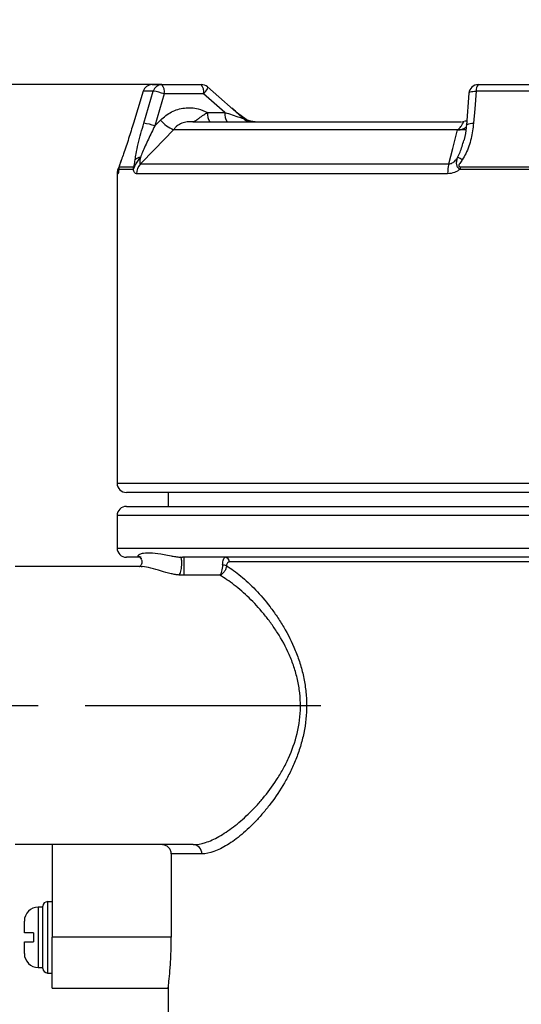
# Model space of a CAD drawing. Header units: millimetres. Extents: x 0 to 420, y 0 to 297.
# Tile 4 of 17: x 72 to 99, y 197 to 250. Entities that reach past the tile are written whole.
import ezdxf

# ---------------------------------------------------------------- set-up
doc = ezdxf.new("R2010")
doc.units = ezdxf.units.MM
doc.linetypes.add('CENTERX2', pattern=[20.32, 12.7, -2.54, 2.54, -2.54])
doc.layers.add('ОСЕВЫЕ', color=7, linetype='Continuous')
doc.styles.add('SLDTEXTSTYLE4', font='TXT', dxfattribs={"width": 0.75})
doc.dimstyles.new('SLDDIMSTYLE0', dxfattribs={"dimtxt": 3.5, "dimasz": 3.556, "dimexe": 0, "dimexo": 0.0625, "dimgap": 0.875, "dimtad": 1, "dimdec": 0, "dimlfac": 2, "dimrnd": 1e-09, "dimzin": 12, "dimdsep": 46, "dimtxsty": 'SLDTEXTSTYLE4', "dimsah": 1, "dimcen": 0.09, "dimadec": 0, "dimazin": 3, "dimtfac": 1, "dimtdec": 0, "dimtofl": 0, "dimtmove": 0, "dimatfit": 3, "dimfxl": 0, "dimfrac": 2, "dimtolj": 1, "dimtzin": 12, "dimarcsym": 0})

# ---------------------------------------------------------------- blocks, each defined once
blk = doc.blocks.new('_D')
at = {"layer": 'ОСЕВЫЕ'}
for p, q in [((57.406, 216.225), (57.406, 253.914)), ((127.406, 241.664), (127.406, 253.914)), ((57.406, 252.914), (127.406, 252.914))]:
    blk.add_line(p, q, dxfattribs=at)
for points in [[(57.406, 252.914), (60.962, 252.533), (60.962, 253.295)], [(127.406, 252.914), (123.85, 253.295), (123.85, 252.533)]]:
    blk.add_solid(points, dxfattribs=at)
at = {"layer": 'ОСЕВЫЕ', "insert": (86.869, 257.426), "char_height": 3.5, "attachment_point": 1, "style": 'SLDTEXTSTYLE4'}
blk.add_mtext('140', dxfattribs=at)
blk = doc.blocks.new('_D_1')
at = {"layer": 'ОСЕВЫЕ'}
for p, q in [((79.819, 246.475), (34.406, 246.475)), ((35.406, 246.475), (35.406, 172.475)), ((80.156, 172.475), (34.406, 172.475))]:
    blk.add_line(p, q, dxfattribs=at)
for points in [[(35.406, 246.475), (35.025, 242.919), (35.787, 242.919)], [(35.406, 172.475), (35.787, 176.031), (35.025, 176.031)]]:
    blk.add_solid(points, dxfattribs=at)
at = {"layer": 'ОСЕВЫЕ', "insert": (30.894, 207.655), "char_height": 3.5, "attachment_point": 1, "rotation": 90, "style": 'SLDTEXTSTYLE4'}
blk.add_mtext('148', dxfattribs=at)

msp = doc.modelspace()

# ---------------------------------------------------------------- linework, layer by layer
at = {"color": 7, "linetype": 'Continuous', "lineweight": 25}
for p, q in [((79.289, 246.475), (79.819, 246.475)), ((79.819, 246.475), (81.943, 246.475)), ((96.872, 246.475), (99.882, 246.475)), ((78.81, 246.121), (78.284, 244.391)), ((79.355, 246.121), (78.813, 246.121)), ((78.845, 244.392), (79.355, 246.121)), ((79.949, 245.975), (79.438, 244.246)), ((82.072, 245.975), (79.949, 245.975)), ((83.219, 244.975), (82.072, 245.975)), ((84.282, 244.6), (82.271, 246.352)), ((96.373, 246.014), (96.237, 244.285)), ((99.83, 246.121), (96.758, 246.121)), ((82.282, 244.975), (83.219, 244.975)), ((78.284, 244.391), (78.287, 244.392)), ((79.438, 244.246), (79.748, 244.566)), ((81.48, 244.475), (95.962, 244.475)), ((95.764, 244.036), (80.45, 244.036)), ((96.2, 244.036), (95.764, 244.036)), ((78.271, 241.9), (77.497, 241.9)), ((77.519, 242.046), (78.292, 242.046)), ((78.671, 242.195), (95.286, 242.195)), ((100.276, 241.9), (95.889, 241.9)), ((95.894, 242.046), (100.278, 242.046)), ((77.406, 241.664), (77.406, 224.975)), ((95.223, 241.664), (78.46, 241.664)), ((126.216, 224.475), (77.906, 224.475)), ((80.156, 224.475), (80.156, 223.725)), ((77.906, 223.725), (126.906, 223.725)), ((77.406, 223.225), (77.406, 221.475)), ((78.619, 220.975), (77.906, 220.975)), ((101.174, 220.975), (80.926, 220.975)), ((78.702, 220.475), (71.906, 220.475)), ((78.696, 220.934), (78.702, 220.893)), ((101.189, 220.725), (83.452, 220.725)), ((82.946, 220.006), (80.995, 220.006)), ((81.512, 205.475), (71.906, 205.475)), ((73.906, 205.475), (73.906, 200.475)), ((81.971, 204.975), (80.327, 204.975)), ((80.327, 204.975), (80.327, 200.475)), ((73.656, 202.4), (73.656, 198.55)), ((73.656, 202.4), (73.906, 202.4)), ((73.406, 202.1), (73.156, 202.1)), ((73.406, 198.8), (73.406, 202.15)), ((72.406, 200.725), (72.406, 201.35)), ((72.906, 200.725), (72.906, 200.225)), ((80.327, 200.475), (73.906, 200.475)), ((73.906, 197.725), (73.906, 200.475)), ((72.406, 199.6), (72.406, 200.225)), ((73.156, 198.85), (73.406, 198.85)), ((73.656, 198.55), (73.906, 198.55)), ((73.906, 197.725), (80.16, 197.725)), ((80.156, 197.76), (80.156, 193.212))]:
    msp.add_line(p, q, dxfattribs=at)
at = {"color": 8, "linetype": 'Continuous', "lineweight": 25}
for p, q in [((78.81, 246.121), (78.813, 246.121)), ((84.29, 244.593), (84.366, 244.593)), ((77.448, 241.664), (77.406, 241.664)), ((77.406, 224.975), (126.663, 224.975)), ((127.406, 223.225), (77.406, 223.225)), ((77.406, 221.475), (102.406, 221.475)), ((73.156, 202.1), (73.156, 200.475)), ((73.156, 200.475), (73.156, 198.85))]:
    msp.add_line(p, q, dxfattribs=at)
at = {"color": 7, "linetype": 'Continuous', "lineweight": 25, "flags": 128}
for points in [[(78.813, 246.121), (78.522, 245.165), (78.287, 244.392)], [(96.758, 246.121), (96.682, 245.165), (96.621, 244.392)], [(80.45, 244.036), (79.425, 242.975), (78.671, 242.195)], [(95.286, 242.195), (95.504, 243.035), (95.764, 244.036)]]:
    msp.add_lwpolyline(points, dxfattribs=at)
at = {"color": 8, "linetype": 'Continuous', "lineweight": 25, "flags": 128}
for points in [[(82.271, 246.352), (82.274, 246.349), (82.279, 246.327), (82.272, 246.291), (82.253, 246.243), (82.222, 246.186), (82.18, 246.12), (82.13, 246.049), (82.072, 245.975)], [(96.373, 246.015), (96.379, 246.032), (96.403, 246.057), (96.445, 246.079), (96.505, 246.098), (96.579, 246.111), (96.664, 246.119), (96.758, 246.121)], [(96.237, 244.285), (96.242, 244.302), (96.266, 244.328), (96.309, 244.35), (96.368, 244.368), (96.442, 244.382), (96.527, 244.39), (96.621, 244.392)]]:
    msp.add_lwpolyline(points, dxfattribs=at)
at = {"color": 7, "linetype": 'Continuous', "lineweight": 25}
for centre, radius, start, end in [((79.289, 245.975), 0.5, 90, 163.0664), ((79.29, 245.978), 0.497, 90.1059, 163.2284), ((79.824, 245.987), 0.488, 90.5313, 164.082), ((79.369, 246.092), 0.592, 348.6309, 40.3907), ((81.943, 245.975), 0.5, 48.9257, 90), ((81.492, 246.092), 0.592, 348.6309, 40.3907), ((96.872, 245.975), 0.5, 90, 175.4772), ((97.179, 246.181), 0.425, 136.2651, 188.0821), ((78.881, 242.916), 3.24, 70.7618, 81.5933), ((82.862, 244.858), 0.592, 168.6309, 220.3907), ((83.799, 244.858), 0.592, 168.6309, 220.3907), ((78.37, 241.185), 3.242, 70.7645, 81.5882), ((81.232, 245.801), 1.931, 219.7554, 246.0841), ((84.612, 244.975), 0.5, 228.6097, 269.9831), ((78.676, 242.135), 0.413, 92.3761, 136.1929), ((95.265, 241.233), 1.405, 57.7427, 69.3695), ((78.156, 241.664), 0.75, 150.9333, 180), ((77.999, 241.9), 0.502, 163.069, 180.0011), ((78.787, 241.9), 0.517, 163.579, 180.0096), ((79.227, 241.667), 0.767, 136.519, 180.1999), ((97.233, 241.694), 2.01, 165.5782, 180.8476), ((97.737, 241.902), 1.848, 175.5031, 180.0367), ((77.906, 224.975), 0.5, 180, 270), ((77.906, 223.225), 0.5, 90, 180), ((77.906, 221.475), 0.5, 180, 270), ((83.219, 220.742), 0.234, 355.7937, 85.0607), ((83.02, 219.652), 0.912, 71.8305, 85.6192), ((81.491, 204.995), 0.481, 357.6686, 87.4614), ((73.656, 202.15), 0.25, 90, 180), ((73.156, 201.35), 0.75, 90, 180), ((73.156, 199.6), 0.75, 180, 270), ((73.656, 198.8), 0.25, 180, 270)]:
    msp.add_arc(centre, radius, start, end, dxfattribs=at)
at = {"color": 8, "linetype": 'Continuous', "lineweight": 25}
for centre, radius, start, end in [((95.788, 244.707), 0.672, 267.9282, 311.5802), ((78.199, 241.664), 0.751, 159.9255, 180.0009)]:
    msp.add_arc(centre, radius, start, end, dxfattribs=at)
at = {"color": 7, "linetype": 'Continuous', "lineweight": 25}
for points, knots in [([(79.748, 244.566), (79.938, 244.728), (80.318, 245.051), (81.042, 245.25), (81.723, 245.221), (82.115, 245.048), (82.282, 244.975)], [0, 0, 0, 0, 0.267398, 0.534792, 0.802277, 1, 1, 1, 1]), ([(81.48, 244.475), (81.48, 244.475), (81.502, 244.475), (81.544, 244.483), (81.631, 244.525), (81.727, 244.594), (81.88, 244.708), (82.044, 244.829), (82.213, 244.933), (82.282, 244.975)], [0, 0, 0, 0, 0.0040451, 0.1296683, 0.2534572, 0.487985, 0.5686389, 0.8248968, 1, 1, 1, 1]), ([(84.366, 244.593), (84.235, 244.687), (83.979, 244.872), (83.724, 245.089), (83.598, 245.196)], [0, 0, 0, 0, 0.507895, 1, 1, 1, 1]), ([(78.287, 244.392), (78.202, 244.117), (78.028, 243.557), (77.806, 242.888), (77.679, 242.528), (77.641, 242.421)], [0, 0, 0, 0, 0.405379, 0.823899, 1, 1, 1, 1]), ([(78.378, 242.421), (78.395, 242.528), (78.465, 242.971), (78.632, 243.651), (78.792, 244.21), (78.845, 244.392)], [0, 0, 0, 0, 0.1762046, 0.7314714, 1, 1, 1, 1]), ([(81.358, 244.475), (81.301, 244.473), (81.146, 244.468), (80.89, 244.404), (80.672, 244.283), (80.546, 244.17), (80.51, 244.122), (80.5, 244.109)], [0, 0, 0, 0, 0.171276, 0.463474, 0.769782, 0.935052, 1, 1, 1, 1]), ([(81.48, 244.475), (81.478, 244.475), (81.437, 244.475), (81.397, 244.475), (81.358, 244.475)], [0, 0, 0, 0, 0.04225, 1, 1, 1, 1]), ([(84.849, 244.475), (84.848, 244.475), (84.768, 244.475), (84.603, 244.487), (84.447, 244.556), (84.366, 244.593)], [0, 0, 0, 0, 0.006163, 0.480787, 1, 1, 1, 1]), ([(95.851, 244.109), (95.882, 244.143), (95.966, 244.235), (96.038, 244.368), (96.087, 244.449), (96.097, 244.473), (96.074, 244.475), (96.067, 244.475)], [0, 0, 0, 0, 0.158075, 0.435652, 0.730766, 0.918188, 1, 1, 1, 1]), ([(96.621, 244.392), (96.586, 244.117), (96.515, 243.557), (96.294, 242.888), (96.079, 242.528), (96.015, 242.421)], [0, 0, 0, 0, 0.405379, 0.823899, 1, 1, 1, 1]), ([(96.067, 244.475), (96.053, 244.475), (96.038, 244.475), (96.023, 244.475), (96.022, 244.475)], [0, 0, 0, 0, 0.95775, 1, 1, 1, 1]), ([(96.256, 244.53), (96.24, 244.52), (96.202, 244.496), (96.144, 244.495), (96.11, 244.494)], [0, 0, 0, 0, 0.40016, 1, 1, 1, 1]), ([(79.438, 244.246), (79.322, 244.009), (79.088, 243.532), (78.827, 242.961), (78.696, 242.64), (78.659, 242.548)], [0, 0, 0, 0, 0.412685, 0.830827, 1, 1, 1, 1]), ([(80.5, 244.109), (80.484, 244.086), (80.467, 244.061), (80.45, 244.037), (80.45, 244.036)], [0, 0, 0, 0, 0.95595, 1, 1, 1, 1]), ([(95.764, 244.036), (95.765, 244.037), (95.794, 244.061), (95.823, 244.086), (95.851, 244.109)], [0, 0, 0, 0, 0.04405, 1, 1, 1, 1]), ([(96.234, 244.285), (96.231, 244.242), (96.214, 243.987), (96.178, 243.708), (96.104, 243.482), (96.097, 243.462)], [0, 0, 0, 0, 0.157534, 0.923919, 1, 1, 1, 1]), ([(77.631, 242.401), (77.618, 242.364), (77.591, 242.287), (77.557, 242.191), (77.518, 242.079), (77.507, 242.012), (77.499, 241.968)], [0, 0, 0, 0, 0.273175, 0.5659, 0.718274, 1, 1, 1, 1]), ([(77.641, 242.421), (77.618, 242.357), (77.584, 242.261), (77.546, 242.154), (77.529, 242.101), (77.523, 242.08), (77.519, 242.066), (77.517, 242.056), (77.517, 242.048), (77.518, 242.047), (77.519, 242.046)], [0, 0, 0, 0, 0.476558, 0.718001, 0.781321, 0.817749, 0.850365, 0.883007, 0.923783, 1, 1, 1, 1]), ([(78.659, 242.548), (78.609, 242.485), (78.53, 242.385), (78.451, 242.257), (78.404, 242.173), (78.374, 242.116), (78.348, 242.064), (78.33, 242.025), (78.311, 241.987), (78.292, 241.945), (78.279, 241.917), (78.272, 241.902), (78.271, 241.9)], [0, 0, 0, 0, 0.299588, 0.471326, 0.548431, 0.651237, 0.706539, 0.76904, 0.823374, 0.888752, 0.987125, 1, 1, 1, 1]), ([(78.292, 242.046), (78.292, 242.046), (78.296, 242.047), (78.302, 242.049), (78.311, 242.059), (78.318, 242.071), (78.324, 242.086), (78.332, 242.11), (78.338, 242.139), (78.347, 242.189), (78.359, 242.283), (78.37, 242.365), (78.378, 242.421)], [0, 0, 0, 0, 0.011058, 0.086943, 0.128779, 0.15992, 0.195581, 0.230774, 0.311103, 0.384847, 0.582949, 1, 1, 1, 1]), ([(78.659, 242.548), (78.65, 242.494), (78.631, 242.38), (78.626, 242.258), (78.645, 242.2), (78.663, 242.196), (78.671, 242.195)], [0, 0, 0, 0, 0.315322, 0.678774, 0.869092, 1, 1, 1, 1]), ([(95.286, 242.195), (95.323, 242.198), (95.387, 242.204), (95.516, 242.265), (95.645, 242.38), (95.724, 242.494), (95.761, 242.548)], [0, 0, 0, 0, 0.181686, 0.321178, 0.684656, 1, 1, 1, 1]), ([(95.889, 241.9), (95.867, 241.914), (95.832, 241.937), (95.793, 241.976), (95.765, 242.012), (95.744, 242.05), (95.725, 242.098), (95.704, 242.19), (95.707, 242.351), (95.74, 242.474), (95.761, 242.548)], [0, 0, 0, 0, 0.095996, 0.157174, 0.212625, 0.270564, 0.330612, 0.417393, 0.652408, 1, 1, 1, 1]), ([(96.015, 242.421), (95.972, 242.357), (95.906, 242.261), (95.835, 242.154), (95.82, 242.101), (95.822, 242.08), (95.829, 242.066), (95.842, 242.056), (95.864, 242.048), (95.882, 242.047), (95.894, 242.046)], [0, 0, 0, 0, 0.476558, 0.718001, 0.781321, 0.817749, 0.850365, 0.883007, 0.923783, 1, 1, 1, 1]), ([(77.497, 241.9), (77.489, 241.838), (77.472, 241.703), (77.456, 241.678), (77.448, 241.664)], [0, 0, 0, 0, 0.462638, 1, 1, 1, 1]), ([(77.497, 241.975), (77.495, 241.954), (77.49, 241.906), (77.484, 241.873), (77.485, 241.877), (77.485, 241.878)], [0, 0, 0, 0, 0.371339, 0.87029, 1, 1, 1, 1]), ([(78.46, 241.664), (78.422, 241.678), (78.352, 241.703), (78.296, 241.838), (78.271, 241.9)], [0, 0, 0, 0, 0.5373616, 1, 1, 1, 1]), ([(95.889, 241.9), (95.794, 241.838), (95.591, 241.703), (95.352, 241.678), (95.223, 241.664)], [0, 0, 0, 0, 0.462638, 1, 1, 1, 1]), ([(78.708, 220.975), (78.702, 220.975), (78.69, 220.975), (78.667, 220.976), (78.64, 220.979), (78.613, 220.985), (78.585, 220.993), (78.562, 221.005), (78.547, 221.018), (78.539, 221.031), (78.534, 221.047), (78.536, 221.057), (78.538, 221.064)], [0, 0, 0, 0, 0.033385, 0.064147, 0.124554, 0.185256, 0.248996, 0.377883, 0.504356, 0.64691, 0.787742, 1, 1, 1, 1]), ([(78.538, 221.064), (78.543, 221.082), (78.556, 221.098), (78.592, 221.128), (78.615, 221.141), (78.691, 221.175), (78.752, 221.192), (78.959, 221.228), (79.122, 221.231), (79.491, 221.202), (79.698, 221.169), (80.057, 221.102), (80.185, 221.077), (80.397, 221.038), (80.471, 221.025), (80.59, 221.006), (80.631, 221), (80.717, 220.989), (80.762, 220.984), (80.811, 220.98)], [0, 0, 0, 0, 0.0625, 0.0625, 0.125, 0.125, 0.25, 0.25, 0.5, 0.5, 0.75, 0.75, 0.875, 0.875, 0.9375, 0.9375, 0.96875, 0.96875, 1, 1, 1, 1]), ([(78.638, 220.975), (78.638, 220.973), (78.638, 220.967), (78.676, 220.922), (78.704, 220.89)], [0, 0, 0, 0, 0.289147, 1, 1, 1, 1]), ([(80.748, 220.016), (80.782, 220.053), (80.815, 220.127), (80.867, 220.317), (80.886, 220.433), (80.9, 220.655), (80.896, 220.762), (80.867, 220.919), (80.841, 220.969), (80.811, 220.98)], [0, 0, 0, 0, 0.25, 0.25, 0.5, 0.5, 0.75, 0.75, 1, 1, 1, 1]), ([(80.811, 220.98), (80.816, 220.98), (80.825, 220.979), (80.843, 220.978), (80.865, 220.977), (80.89, 220.976), (80.91, 220.975), (80.921, 220.975), (80.926, 220.975)], [0, 0, 0, 0, 0.125178, 0.25068, 0.50081, 0.748822, 0.876507, 1, 1, 1, 1]), ([(80.995, 220.975), (80.995, 220.975), (80.995, 220.933), (80.995, 220.784), (80.995, 220.678), (80.995, 220.449), (80.995, 220.328), (80.995, 220.126), (80.995, 220.047), (80.995, 220.006)], [0, 0, 0, 0, 0.25, 0.25, 0.5, 0.5, 0.75, 0.75, 1, 1, 1, 1]), ([(83.09, 220.561), (83.093, 220.62), (83.099, 220.677), (83.117, 220.778), (83.128, 220.824), (83.155, 220.897), (83.171, 220.927), (83.204, 220.965), (83.221, 220.975), (83.239, 220.975)], [0, 0, 0, 0, 0.25, 0.25, 0.5, 0.5, 0.75, 0.75, 1, 1, 1, 1]), ([(78.697, 220.882), (78.711, 220.859), (78.752, 220.791), (78.743, 220.641), (78.664, 220.503), (78.607, 220.468), (78.605, 220.468), (78.604, 220.467)], [0, 0, 0, 0, 0.106433, 0.321652, 0.563101, 0.795964, 1, 1, 1, 1]), ([(83.304, 220.518), (83.554, 220.366), (83.811, 220.182), (84.203, 219.857), (84.335, 219.741), (84.6, 219.493), (84.735, 219.36), (85.134, 218.941), (85.396, 218.636), (85.778, 218.135), (85.903, 217.961), (86.149, 217.598), (86.269, 217.407), (86.617, 216.817), (86.828, 216.4), (87.102, 215.732), (87.186, 215.502), (87.335, 215.025), (87.4, 214.783), (87.506, 214.29), (87.547, 214.039), (87.604, 213.529), (87.619, 213.269), (87.623, 212.499), (87.571, 211.994), (87.445, 211.371), (87.416, 211.247), (87.354, 211.003), (87.321, 210.883), (87.213, 210.527), (87.131, 210.296), (86.952, 209.847), (86.854, 209.628), (86.645, 209.203), (86.536, 208.999), (86.195, 208.41), (85.952, 208.048), (85.573, 207.545), (85.445, 207.383), (85.184, 207.073), (85.051, 206.924), (84.652, 206.5), (84.387, 206.249), (83.994, 205.918), (83.863, 205.815), (83.604, 205.625), (83.476, 205.538), (83.096, 205.303), (82.854, 205.183), (82.394, 205.019), (82.176, 204.975), (81.971, 204.975)], [0, 0, 0, 0, 0.0625, 0.0625, 0.09375, 0.09375, 0.125, 0.125, 0.1875, 0.1875, 0.21875, 0.21875, 0.25, 0.25, 0.3125, 0.3125, 0.34375, 0.34375, 0.375, 0.375, 0.40625, 0.40625, 0.4375, 0.4375, 0.5, 0.5, 0.515625, 0.515625, 0.53125, 0.53125, 0.5625, 0.5625, 0.59375, 0.59375, 0.625, 0.625, 0.6875, 0.6875, 0.71875, 0.71875, 0.75, 0.75, 0.8125, 0.8125, 0.84375, 0.84375, 0.875, 0.875, 0.9375, 0.9375, 1, 1, 1, 1]), ([(83.09, 220.561), (83.086, 220.502), (83.08, 220.442), (83.063, 220.327), (83.052, 220.271), (83.012, 220.122), (82.979, 220.046), (82.946, 220.006)], [0, 0, 0, 0, 0.25, 0.25, 0.5, 0.5, 1, 1, 1, 1]), ([(83.304, 220.518), (83.297, 220.46), (83.281, 220.402), (83.238, 220.291), (83.21, 220.239), (83.112, 220.102), (83.029, 220.036), (82.946, 220.006)], [0, 0, 0, 0, 0.25, 0.25, 0.5, 0.5, 1, 1, 1, 1]), ([(83.452, 220.725), (83.435, 220.725), (83.419, 220.721), (83.387, 220.703), (83.372, 220.689), (83.332, 220.636), (83.311, 220.581), (83.304, 220.518)], [0, 0, 0, 0, 0.25, 0.25, 0.5, 0.5, 1, 1, 1, 1]), ([(80.995, 220.006), (80.968, 220.006), (80.927, 220.006), (80.866, 220.007), (80.821, 220.01), (80.781, 220.013), (80.759, 220.015), (80.748, 220.016)], [0, 0, 0, 0, 0.317551, 0.500039, 0.731118, 0.86751, 1, 1, 1, 1]), ([(81.512, 205.475), (81.718, 205.475), (81.937, 205.515), (82.399, 205.664), (82.641, 205.773), (83.022, 205.986), (83.151, 206.065), (83.41, 206.237), (83.541, 206.33), (83.936, 206.631), (84.202, 206.859), (84.603, 207.244), (84.737, 207.38), (85.002, 207.663), (85.132, 207.811), (85.517, 208.272), (85.765, 208.603), (86.116, 209.144), (86.23, 209.332), (86.447, 209.725), (86.55, 209.929), (86.835, 210.557), (86.994, 210.999), (87.221, 211.945), (87.283, 212.426), (87.29, 213.164), (87.277, 213.415), (87.224, 213.903), (87.183, 214.143), (87.078, 214.612), (87.013, 214.843), (86.862, 215.295), (86.777, 215.514), (86.499, 216.146), (86.284, 216.538), (85.933, 217.091), (85.811, 217.269), (85.564, 217.609), (85.437, 217.771), (85.053, 218.238), (84.79, 218.523), (84.39, 218.912), (84.255, 219.036), (83.987, 219.27), (83.854, 219.379), (83.458, 219.686), (83.199, 219.861), (82.946, 220.006)], [0, 0, 0, 0, 0.0625, 0.0625, 0.125, 0.125, 0.15625, 0.15625, 0.1875, 0.1875, 0.25, 0.25, 0.28125, 0.28125, 0.3125, 0.3125, 0.375, 0.375, 0.40625, 0.40625, 0.4375, 0.4375, 0.5, 0.5, 0.5625, 0.5625, 0.59375, 0.59375, 0.625, 0.625, 0.65625, 0.65625, 0.6875, 0.6875, 0.75, 0.75, 0.78125, 0.78125, 0.8125, 0.8125, 0.875, 0.875, 0.90625, 0.90625, 0.9375, 0.9375, 1, 1, 1, 1]), ([(80.327, 204.975), (80.327, 205.041), (80.314, 205.107), (80.263, 205.227), (80.225, 205.283), (80.132, 205.375), (80.076, 205.412), (79.954, 205.462), (79.889, 205.475), (79.823, 205.475)], [0, 0, 0, 0, 0.25, 0.25, 0.5, 0.5, 0.75, 0.75, 1, 1, 1, 1]), ([(72.906, 200.725), (72.759, 200.725), (72.63, 200.725), (72.497, 200.725), (72.463, 200.725), (72.417, 200.725), (72.406, 200.725), (72.406, 200.725)], [0, 0, 0, 0, 0.5, 0.5, 0.75, 0.75, 1, 1, 1, 1]), ([(80.16, 197.76), (80.159, 197.75), (80.155, 197.712), (80.186, 197.962), (80.241, 198.486), (80.298, 199.254), (80.325, 199.96), (80.326, 200.372), (80.327, 200.475)], [0, 0, 0, 0, 0.071716, 0.284645, 0.498147, 0.713071, 0.928067, 1, 1, 1, 1]), ([(72.406, 200.225), (72.406, 200.225), (72.418, 200.225), (72.463, 200.225), (72.497, 200.225), (72.585, 200.225), (72.64, 200.225), (72.763, 200.225), (72.833, 200.225), (72.906, 200.225)], [0, 0, 0, 0, 0.25, 0.25, 0.5, 0.5, 0.75, 0.75, 1, 1, 1, 1])]:
    msp.add_open_spline(points, degree=3, knots=knots, dxfattribs=at)
at = {"color": 8, "linetype": 'Continuous', "lineweight": 25}
for points, knots in [([(83.219, 244.975), (83.351, 244.932), (83.623, 244.844), (83.957, 244.729), (84.174, 244.649), (84.267, 244.61), (84.278, 244.601), (84.281, 244.599)], [0, 0, 0, 0, 0.312467, 0.648096, 0.847766, 0.960408, 1, 1, 1, 1]), ([(95.761, 242.548), (95.806, 242.64), (95.952, 242.937), (96.037, 243.248), (96.095, 243.462)], [0, 0, 0, 0, 0.310997, 1, 1, 1, 1]), ([(77.497, 241.9), (77.496, 241.914), (77.494, 241.934), (77.497, 241.96), (77.498, 241.969)], [0, 0, 0, 0, 0.6841198, 1, 1, 1, 1]), ([(78.7, 220.884), (78.686, 220.912), (78.649, 220.986), (78.58, 221.034), (78.538, 221.064)], [0, 0, 0, 0, 0.383775, 1, 1, 1, 1]), ([(80.748, 220.016), (80.68, 220.025), (80.529, 220.044), (80.188, 220.118), (79.717, 220.256), (79.215, 220.403), (78.864, 220.486), (78.727, 220.468), (78.702, 220.464)], [0, 0, 0, 0, 0.063684, 0.14152, 0.356316, 0.640612, 0.934715, 1, 1, 1, 1])]:
    msp.add_open_spline(points, degree=3, knots=knots, dxfattribs=at)
at = {"layer": 'ОСЕВЫЕ', "linetype": 'CENTERX2'}
msp.add_line((55.373, 212.975), (89.588, 212.975), dxfattribs=at)

# ---------------------------------------------------------------- dimensions: what is measured, and where the dimension line sits
at = {"layer": 'ОСЕВЫЕ'}
dim = msp.add_linear_dim(base=(127.406, 252.914), p1=(57.406, 216.225), p2=(127.406, 241.664), dimstyle='SLDDIMSTYLE0', dxfattribs=at)
dim.commit()
dim.dimension.update_dxf_attribs({"geometry": '_D', "text_midpoint": (90.749, 252.914), "dimtype": 160})
dim = msp.add_linear_dim(base=(35.406, 172.475), p1=(79.819, 246.475), p2=(80.156, 172.475), angle=90, dimstyle='SLDDIMSTYLE0', dxfattribs=at)
dim.commit()
dim.dimension.update_dxf_attribs({"geometry": '_D_1', "text_midpoint": (35.406, 211.534), "dimtype": 160})

doc.saveas('drawing.dxf')
